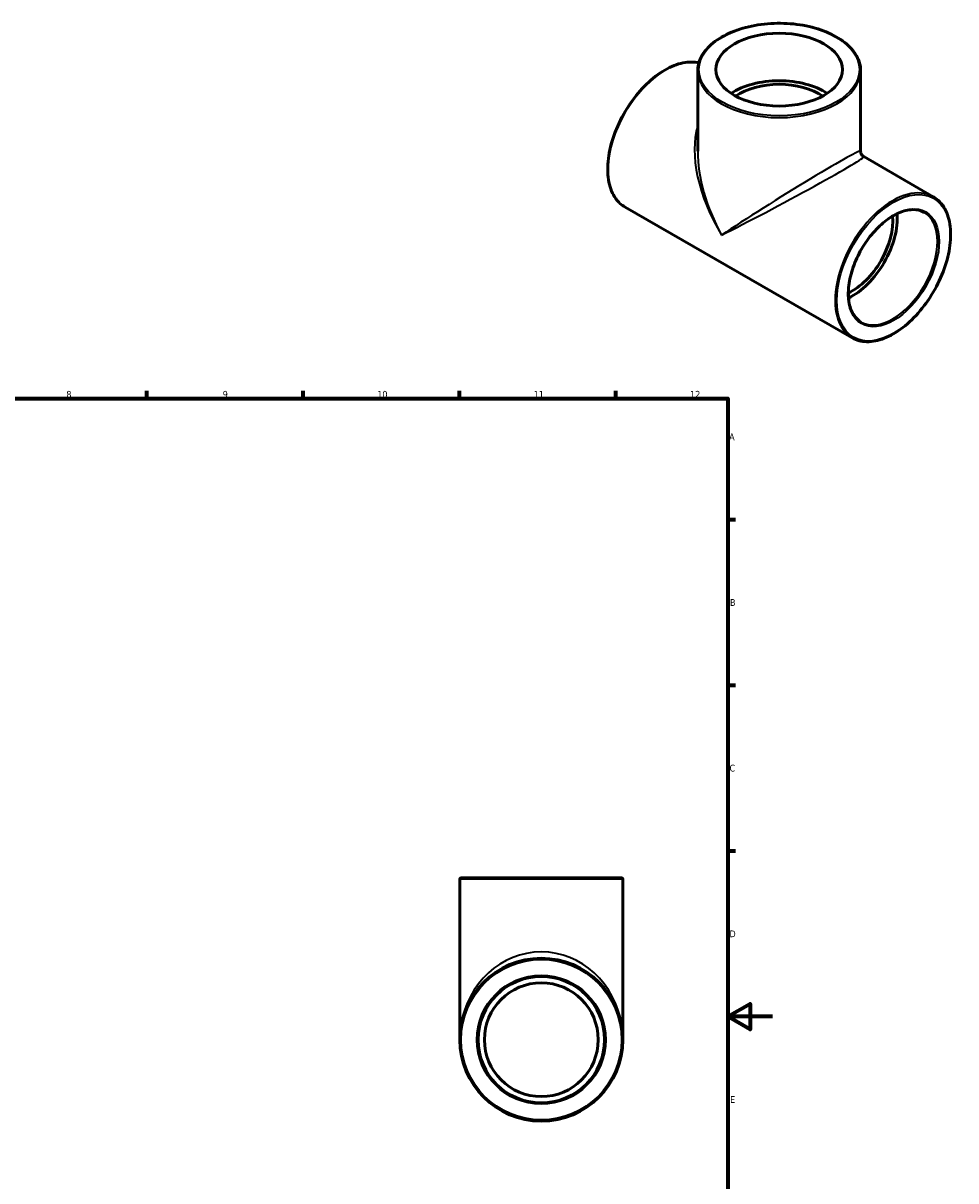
# Model space of a CAD drawing. Header units: millimetres. Extents: x 0 to 923, y -295 to 742.
# Tile 4 of 4: x 505 to 923, y 223 to 742. Entities that reach past the tile are written whole.
import ezdxf

# ---------------------------------------------------------------- set-up
doc = ezdxf.new("R2010")
doc.units = ezdxf.units.MM
for name, color, linetype, lineweight in [('Border (ANSI)', 7, 'Continuous', 70), ('Visible (ANSI)', 7, 'Continuous', 50), ('Visible Narrow (ANSI)', 7, 'Continuous', 35)]:
    doc.layers.add(name, color=color, linetype=linetype, lineweight=lineweight)
doc.styles.add('Note Text (ANSI)', font='tahoma.ttf')

# ---------------------------------------------------------------- blocks, each defined once
blk = doc.blocks.new('Borders Default Border')
at = {"layer": 'Border (ANSI)'}
for p, q in [((560.67, 574), (560.67, 577.45)), ((630.75, 574), (630.75, 577.45)), ((700.83, 574), (700.83, 577.45)), ((770.92, 574), (770.92, 577.45)), ((821, 519.75), (824.45, 519.75)), ((821, 445.5), (824.45, 445.5)), ((821, 371.25), (824.45, 371.25))]:
    blk.add_line(p, q, dxfattribs=at)
at = {"layer": 'Border (ANSI)', "flags": 128}
for points in [[(20, 20), (20, 574), (821, 574), (821, 20), (20, 20)], [(841, 297), (821, 297), (831, 302.77), (831, 291.23), (821, 297)]]:
    blk.add_lwpolyline(points, dxfattribs=at)
at = {"layer": 'Border (ANSI)', "attachment_point": 7, "style": 'Note Text (ANSI)'}
for s, insert, char_height in [('8', (524.63, 574.33), 3.05), ('9', (594.7, 574.34), 3.05), ('10', (663.96, 574.34), 3.048), ('11', (734.04, 574.4), 3.048), ('12', (804.13, 574.4), 3.048), ('A', (821.63, 555.35), 3.05), ('B', (821.99, 481.1), 3.05), ('C', (821.8, 406.8), 3.05), ('D', (821.81, 332.6), 3.05), ('E', (822.05, 258.35), 3.05)]:
    blk.add_mtext(s, dxfattribs=dict(at, insert=insert, char_height=char_height))

msp = doc.modelspace()

# ---------------------------------------------------------------- linework, layer by layer
at = {"layer": 'Visible (ANSI)'}
for p, q in [((807.551, 684.896), (807.551, 720.967)), ((880.551, 684.896), (880.551, 720.967)), ((881.97, 682.441), (913.13, 664.497)), ((774.972, 659.818), (876.701, 601.236)), ((700.964, 286.677), (700.964, 358.611)), ((701.53, 359.177), (773.397, 359.177)), ((773.964, 286.677), (773.964, 358.611))]:
    msp.add_line(p, q, dxfattribs=at)
for radius in [36.5, 28.328, 25.495]:
    msp.add_circle((737.464, 286.677), radius, dxfattribs=at)
for centre, start, end in [((701.53, 358.611), 90, 180), ((773.397, 358.611), 0, 90)]:
    msp.add_arc(centre, 0.567, start, end, dxfattribs=at)
msp.add_ellipse((844.051, 721.43), major_axis=(-28.328, 0), ratio=0.5758617, dxfattribs=at)
for centre, major_axis, ratio, start_param, end_param in [((844.051, 700.174), (28.328, 0), 0.5758617, 0.709575, 2.4320176), ((844.051, 700.174), (25.495, 0), 0.5758617, 0.6982698, 2.4433229), ((876.931, 643.223), (12.723, 22.094), 0.5780931, 3.8206377, 5.6041403), ((876.931, 643.223), (14.137, 24.549), 0.5780931, 3.8348823, 5.5898956)]:
    msp.add_ellipse(centre, major_axis=major_axis, ratio=ratio, start_param=start_param, end_param=end_param, dxfattribs=at)
for points, knots in [([(880.551, 720.967), (880.551, 723.209), (879.94, 725.449), (877.56, 729.72), (875.772, 731.748), (871.181, 735.394), (868.363, 737.006), (861.999, 739.629), (858.454, 740.64), (851.001, 741.961), (847.095, 742.273), (839.313, 742.168), (835.438, 741.752), (828.104, 740.233), (824.647, 739.129), (818.496, 736.337), (815.804, 734.649), (811.47, 730.845), (809.825, 728.731), (807.975, 724.706), (807.551, 722.837), (807.551, 720.967)], [0.7853982, 0.7853982, 0.7853982, 0.7853982, 1.0957659, 1.0957659, 1.4127227, 1.4127227, 1.7349264, 1.7349264, 2.05748, 2.05748, 2.3795822, 2.3795822, 2.7015165, 2.7015165, 3.0236736, 3.0236736, 3.3462809, 3.3462809, 3.6681561, 3.6681561, 3.9269908, 3.9269908, 3.9269908, 3.9269908]), ([(808.033, 724.423), (806.991, 724.678), (805.9, 724.815), (802.293, 724.872), (799.636, 724.337), (794.174, 722.185), (791.366, 720.55), (785.909, 716.349), (783.26, 713.783), (778.391, 707.986), (776.171, 704.757), (772.379, 697.961), (770.807, 694.394), (768.469, 687.278), (767.704, 683.729), (767.064, 677), (767.189, 673.821), (768.335, 668.161), (769.354, 665.677), (771.931, 662.058), (773.345, 660.755), (774.972, 659.818)], [5.6656892, 5.6656892, 5.6656892, 5.6656892, 5.8101963, 5.8101963, 6.1271532, 6.1271532, 6.4493225, 6.4493225, 6.7718632, 6.7718632, 7.0939631, 7.0939631, 7.4158973, 7.4158973, 7.7380513, 7.7380513, 8.0606432, 8.0606432, 8.3824808, 8.3824808, 8.6413135, 8.6413135, 8.6413135, 8.6413135]), ([(881.97, 682.441), (881.828, 682.523), (881.679, 682.625), (881.384, 682.88), (881.239, 683.033), (880.982, 683.379), (880.87, 683.571), (880.699, 683.967), (880.639, 684.168), (880.565, 684.551), (880.551, 684.732), (880.551, 684.896)], [0.783464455, 0.783464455, 0.783464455, 0.783464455, 0.7838511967, 0.7838511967, 0.7842379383, 0.7842379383, 0.78462468, 0.78462468, 0.7850114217, 0.7850114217, 0.7853981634, 0.7853981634, 0.7853981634, 0.7853981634]), ([(876.701, 601.236), (878.652, 600.113), (880.905, 599.521), (885.809, 599.443), (888.466, 599.978), (893.928, 602.13), (896.736, 603.765), (902.193, 607.966), (904.842, 610.532), (909.711, 616.329), (911.931, 619.558), (915.723, 626.355), (917.295, 629.921), (919.633, 637.037), (920.398, 640.586), (921.038, 647.315), (920.913, 650.494), (919.767, 656.155), (918.748, 658.638), (916.17, 662.257), (914.757, 663.56), (913.13, 664.497)], [2.3581282, 2.3581282, 2.3581282, 2.3581282, 2.6686036, 2.6686036, 2.9855605, 2.9855605, 3.3077299, 3.3077299, 3.6302705, 3.6302705, 3.9523704, 3.9523704, 4.2743046, 4.2743046, 4.5964586, 4.5964586, 4.9190506, 4.9190506, 5.2408881, 5.2408881, 5.4997209, 5.4997209, 5.4997209, 5.4997209]), ([(909.052, 657.415), (907.538, 658.287), (905.768, 658.723), (901.921, 658.656), (899.856, 658.18), (895.645, 656.377), (893.502, 655.068), (889.332, 651.741), (887.305, 649.724), (883.574, 645.183), (881.872, 642.658), (878.967, 637.359), (877.766, 634.584), (875.99, 629.074), (875.414, 626.34), (874.939, 621.194), (875.04, 618.783), (875.892, 614.526), (876.645, 612.683), (878.528, 609.983), (879.574, 609.012), (880.779, 608.318)], [5.4997209, 5.4997209, 5.4997209, 5.4997209, 5.8331335, 5.8331335, 6.1559646, 6.1559646, 6.4728825, 6.4728825, 6.7896978, 6.7896978, 7.1070794, 7.1070794, 7.4246473, 7.4246473, 7.7419207, 7.7419207, 8.0586126, 8.0586126, 8.3760532, 8.3760532, 8.6413135, 8.6413135, 8.6413135, 8.6413135])]:
    msp.add_open_spline(points, degree=3, knots=knots, dxfattribs=at)
at = {"layer": 'Visible Narrow (ANSI)'}
msp.add_line((773.514, 358.611), (701.413, 358.611), dxfattribs=at)
for radius in [35.933, 28.895]:
    msp.add_circle((737.464, 286.677), radius, dxfattribs=at)
for centre, major_axis, ratio in [((844.051, 721.43), (-35.933, 0), 0.5758617), ((895.316, 632.636), (-17.932, -31.139), 0.5780931), ((895.316, 632.636), (-14.419, -25.04), 0.5780931)]:
    msp.add_ellipse(centre, major_axis=major_axis, ratio=ratio, dxfattribs=at)
for centre, major_axis, ratio, start_param, end_param in [((793.186, 691.449), (-18.215, -31.63), 0.5780931, 3.3123594, 6.2831853), ((844.051, 720.967), (-36.5, 0), 0.5758617, 0, 3.1415926), ((844.051, 662.158), (-28.278, 45.578), 0.5550521, 0.4531743, 1.5525707), ((844.051, 662.158), (-25.382, 47.257), 0.5550495, 0.8018266, 1.5872247), ((844.051, 662.158), (-36.492, -22.769), 0.033915, 3.1204343, 5.4766288), ((844.051, 662.158), (37.938, 20.265), 0.0305792, 3.9479966, 6.3022574), ((894.916, 632.867), (18.215, 31.63), 0.5780931, 0, 3.1415927), ((894.916, 632.867), (14.137, 24.549), 0.5780931, 3.1415927, 6.2831853), ((737.464, 286.677), (0, 39.333), 0.9279787, 4.8694686, 7.696902)]:
    msp.add_ellipse(centre, major_axis=major_axis, ratio=ratio, start_param=start_param, end_param=end_param, dxfattribs=at)

# ---------------------------------------------------------------- block references
msp.add_blockref('Borders Default Border', (0, 0))

doc.saveas('drawing.dxf')
